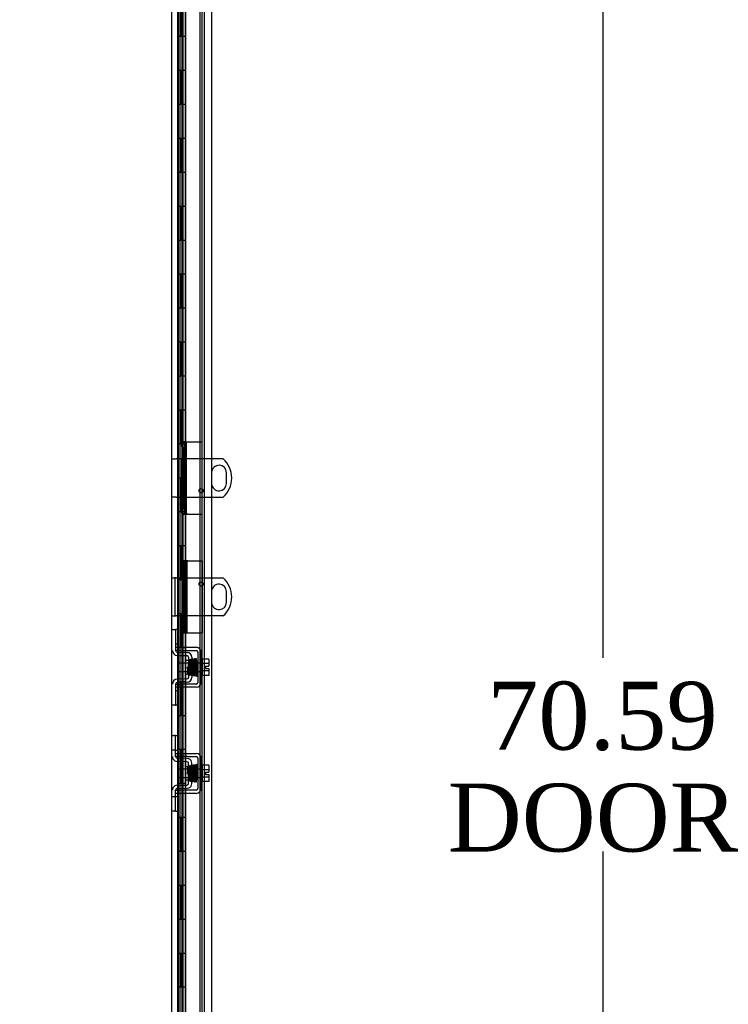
# Model space of a CAD drawing. Header units: inches. Extents: x 2 to 538, y -2 to 358.
# Tile 9 of 43: x 48 to 69, y 178 to 207. Entities that reach past the tile are written whole.
import ezdxf
from ezdxf.enums import TextEntityAlignment as Align
from ezdxf.lldxf.tags import DXFTag

# ---------------------------------------------------------------- set-up
doc = ezdxf.new("R2010")
doc.units = ezdxf.units.IN
doc.header["$MEASUREMENT"] = 0
for name, color, linetype in [('COM40153-2', 7, 'Continuous'), ('COM42667', 7, 'Continuous'), ('COM42780', 7, 'Continuous'), ('COM50780', 7, 'Continuous'), ('COM52167-13', 7, 'Continuous'), ('COM52168-13', 7, 'Continuous'), ('COM54746-68', 7, 'Continuous'), ('COM70220', 7, 'Continuous'), ('COM71189-4', 7, 'Continuous'), ('Default', 7, 'Continuous'), ('SCC19011', 7, 'Continuous'), ('SPR20265', 7, 'Continuous'), ('WAF25035', 7, 'Continuous')]:
    doc.layers.add(name, color=color, linetype=linetype)
doc.styles.add('SEACAD_Times_New_Roman', font='times.ttf')
tags = doc.linetypes.add('HIDDEN2', pattern=[0.1875, 0.125, -0.0625]).pattern_tags.tags
tags[6:7] = [DXFTag(74, 4), DXFTag(75, 0), DXFTag(340, '0'), DXFTag(46, 0.0), DXFTag(50, 0.0), DXFTag(44, 0.0), DXFTag(45, 0.0)]
tags[4:5] = [DXFTag(74, 4), DXFTag(75, 0), DXFTag(340, '0'), DXFTag(46, 0.0), DXFTag(50, 0.0), DXFTag(44, 0.0), DXFTag(45, 0.0)]
doc.dimstyles.new('HAMMOND_(STH_-_540x360)', dxfattribs={"dimtxt": 2, "dimasz": 2.5, "dimexe": 1, "dimexo": 1, "dimgap": 0.5, "dimtad": 0, "dimtih": 1, "dimtoh": 1, "dimzin": 0, "dimdsep": 46, "dimtxsty": 'SEACAD_Times_New_Roman', "dimblk1": '_SE_FILLED', "dimblk2": '_SE_FILLED', "dimsah": 1, "dimcen": 1, "dimadec": 0, "dimazin": 0, "dimtfac": 0.8, "dimtofl": 0, "dimtmove": 0, "dimatfit": 3, "dimfxl": 0, "dimtolj": 1, "dimtzin": 0, "dimarcsym": 0})

# ---------------------------------------------------------------- blocks, each defined once
blk = doc.blocks.new('SE3')
at = {"layer": 'COM40153-2', "color": 7, "linetype": 'HIDDEN2'}
for p, q in [((53.073, 194.648), (53.003, 194.648)), ((53.003, 194.648), (53.003, 194.619)), ((53.003, 194.506), (53.003, 194.619)), ((53.073, 194.619), (53.073, 194.648)), ((53.073, 194.619), (53.073, 194.506)), ((53.16, 194.648), (53.178, 194.648)), ((53.178, 194.648), (53.603, 194.648)), ((53.603, 192.523), (53.603, 194.648)), ((53.003, 194.506), (53.003, 194.171)), ((53.073, 194.171), (53.073, 194.506)), ((53.073, 194.171), (53.003, 194.171)), ((53.003, 193), (53.003, 194.171)), ((53.073, 193), (53.073, 194.171)), ((53.073, 193), (53.003, 193)), ((53.003, 193), (53.003, 192.666)), ((53.073, 192.666), (53.073, 193)), ((53.003, 192.553), (53.003, 192.666)), ((53.073, 192.666), (53.073, 192.553)), ((53.003, 192.553), (53.003, 192.523)), ((53.073, 192.523), (53.003, 192.523)), ((53.073, 192.523), (53.073, 192.553)), ((53.178, 192.523), (53.073, 192.523)), ((53.178, 192.523), (53.603, 192.523)), ((53.178, 191.148), (53.003, 191.148)), ((53.003, 191.148), (53.003, 189.023)), ((53.178, 191.148), (53.603, 191.148)), ((53.603, 191.148), (53.603, 189.023)), ((53.122, 189.023), (53.178, 189.023)), ((53.178, 189.023), (53.603, 189.023))]:
    blk.add_line(p, q, dxfattribs=at)
at = {"layer": 'COM42667', "color": 7, "linetype": 'HIDDEN2'}
for p, q in [((52.816, 188.6), (52.941, 188.6)), ((52.941, 188.505), (52.816, 188.505)), ((52.941, 188.6), (53.424, 188.6)), ((52.941, 188.505), (53.424, 188.505)), ((53.472, 188.457), (53.472, 187.566)), ((53.567, 188.457), (53.567, 187.566)), ((52.816, 187.518), (52.941, 187.518)), ((52.941, 187.423), (52.816, 187.423)), ((53.424, 187.518), (52.941, 187.518)), ((53.424, 187.423), (52.941, 187.423)), ((52.816, 185.476), (52.941, 185.476)), ((52.816, 185.381), (52.816, 185.419)), ((52.941, 185.381), (52.816, 185.381)), ((52.941, 185.476), (53.108, 185.476)), ((53.108, 185.381), (52.941, 185.381)), ((53.108, 185.476), (53.168, 185.476)), ((53.168, 185.381), (53.108, 185.381)), ((53.168, 185.476), (53.424, 185.476)), ((53.168, 185.381), (53.424, 185.381)), ((53.472, 185.333), (53.472, 184.442)), ((53.567, 185.333), (53.567, 184.442)), ((52.816, 184.394), (52.941, 184.394)), ((52.816, 184.356), (52.816, 184.394)), ((52.941, 184.299), (52.816, 184.299)), ((53.108, 184.394), (52.941, 184.394)), ((53.108, 184.299), (52.941, 184.299)), ((53.168, 184.394), (53.108, 184.394)), ((53.168, 184.299), (53.108, 184.299)), ((53.424, 184.394), (53.168, 184.394)), ((53.424, 184.299), (53.168, 184.299))]:
    blk.add_line(p, q, dxfattribs=at)
for centre, radius, start, end in [((53.424, 188.457), 0.143, 0, 90), ((53.424, 188.457), 0.048, 0, 90), ((53.424, 187.566), 0.143, 270, 0), ((53.424, 187.566), 0.048, 270, 0), ((53.424, 185.333), 0.143, 0, 90), ((53.424, 185.333), 0.048, 0, 90), ((53.424, 184.442), 0.143, 270, 0), ((53.424, 184.442), 0.048, 270, 0)]:
    blk.add_arc(centre, radius, start, end, dxfattribs=at)
at = {"layer": 'COM42780', "color": 7, "linetype": 'HIDDEN2'}
for p, q in [((52.721, 189.127), (52.816, 189.127)), ((52.816, 189.127), (52.816, 188.877)), ((52.83, 189.127), (52.816, 189.127)), ((52.881, 189.127), (52.83, 189.127)), ((52.881, 189.127), (52.881, 188.69)), ((52.816, 188.877), (52.816, 188.504)), ((52.816, 188.69), (52.83, 188.69)), ((52.881, 188.69), (52.83, 188.69)), ((52.862, 188.362), (53.151, 188.356)), ((52.863, 188.457), (53.153, 188.451)), ((53.198, 188.308), (53.198, 187.715)), ((53.293, 188.308), (53.293, 187.715)), ((53.103, 187.817), (53.103, 188.207)), ((53.198, 188.207), (53.103, 188.207)), ((53.151, 187.667), (52.862, 187.661)), ((53.103, 187.817), (53.198, 187.817)), ((52.816, 187.519), (52.816, 187.146)), ((53.153, 187.572), (52.863, 187.567)), ((52.83, 187.333), (52.816, 187.333)), ((52.816, 187.146), (52.816, 186.896)), ((52.83, 187.333), (52.881, 187.333)), ((52.881, 187.333), (52.881, 186.896)), ((52.816, 186.896), (52.721, 186.896)), ((52.816, 186.896), (52.83, 186.896)), ((52.881, 186.896), (52.83, 186.896)), ((52.721, 186.003), (52.763, 186.003)), ((52.814, 186.003), (52.763, 186.003)), ((52.814, 186.003), (52.881, 186.003)), ((52.814, 185.566), (52.814, 186.003)), ((52.881, 185.566), (52.881, 186.003)), ((52.763, 185.566), (52.721, 185.566)), ((52.814, 185.566), (52.763, 185.566)), ((52.814, 185.566), (52.881, 185.566)), ((52.816, 185.419), (52.816, 185.566)), ((53.153, 185.327), (52.863, 185.333)), ((53.207, 185.316), (53.153, 185.327)), ((53.151, 185.232), (52.862, 185.238)), ((53.103, 185.083), (53.103, 184.693)), ((53.198, 185.083), (53.103, 185.083)), ((53.198, 184.591), (53.198, 185.184)), ((53.293, 184.591), (53.293, 185.184)), ((52.862, 184.537), (53.151, 184.543)), ((52.863, 184.443), (53.153, 184.448)), ((53.103, 184.693), (53.198, 184.693)), ((53.153, 184.448), (53.207, 184.459)), ((52.721, 184.209), (52.763, 184.209)), ((52.763, 184.209), (52.814, 184.209)), ((52.814, 184.209), (52.881, 184.209)), ((52.814, 183.772), (52.814, 184.209)), ((52.816, 184.209), (52.816, 184.356)), ((52.881, 183.772), (52.881, 184.209)), ((52.763, 183.772), (52.721, 183.772)), ((52.814, 183.772), (52.763, 183.772)), ((52.814, 183.772), (52.881, 183.772))]:
    blk.add_line(p, q, dxfattribs=at)
for centre, radius, start, end in [((52.864, 188.504), 0.143, 180, 269), ((52.864, 188.504), 0.048, 180, 269), ((53.15, 188.308), 0.048, 0, 89), ((53.15, 188.308), 0.143, 0, 89), ((52.864, 187.519), 0.143, 91, 180), ((53.15, 187.715), 0.048, 271, 0), ((53.15, 187.715), 0.143, 271, 0), ((52.864, 187.519), 0.048, 91, 180), ((52.864, 185.38), 0.143, 180, 206.9082), ((52.864, 185.38), 0.143, 206.9082, 269), ((52.864, 185.38), 0.048, 180, 269), ((53.15, 185.184), 0.143, 0, 66.6665), ((53.15, 185.184), 0.048, 0, 89), ((52.864, 184.395), 0.143, 153.0918, 180), ((52.864, 184.395), 0.143, 91, 153.0918), ((52.864, 184.395), 0.048, 91, 180), ((53.15, 184.591), 0.048, 271, 0), ((53.15, 184.591), 0.143, 293.3335, 0)]:
    blk.add_arc(centre, radius, start, end, dxfattribs=at)
at = {"layer": 'COM50780', "color": 7, "linetype": 'HIDDEN2'}
for p, q in [((52.721, 194.148), (52.829, 194.148)), ((53.878, 194.148), (52.829, 194.148)), ((53.878, 193.742), (53.878, 193.429)), ((52.829, 193.023), (52.721, 193.023)), ((52.829, 193.023), (53.878, 193.023)), ((52.721, 190.648), (52.793, 190.648)), ((52.793, 190.648), (52.793, 189.523)), ((52.829, 190.648), (52.793, 190.648)), ((52.829, 190.648), (53.878, 190.648)), ((53.878, 190.242), (53.878, 189.929)), ((52.721, 189.523), (52.793, 189.523)), ((52.793, 189.523), (52.829, 189.523)), ((53.878, 189.523), (52.829, 189.523))]:
    blk.add_line(p, q, dxfattribs=at)
at = {"layer": 'COM50780', "color": 7, "linetype": 'Continuous'}
for p, q in [((54.217, 194.148), (53.878, 194.148)), ((54.315, 193.429), (54.315, 193.742)), ((53.878, 193.023), (54.217, 193.023)), ((53.878, 190.648), (54.217, 190.648)), ((54.315, 189.929), (54.315, 190.242)), ((54.217, 189.523), (53.878, 189.523))]:
    blk.add_line(p, q, dxfattribs=at)
at = {"layer": 'COM50780', "color": 7, "linetype": 'HIDDEN2'}
for centre in [(53.568, 193.211), (53.568, 190.461)]:
    blk.add_circle(centre, 0.0625, dxfattribs=at)
at = {"layer": 'COM50780', "color": 7, "linetype": 'Continuous'}
for centre, radius, start, end in [((53.721, 193.586), 0.75, 311.4096, 48.5904), ((54.096, 193.742), 0.219, 0, 175.2541), ((54.096, 193.429), 0.219, 184.7459, 0), ((53.721, 190.086), 0.75, 311.4096, 48.5904), ((54.096, 190.242), 0.219, 0, 175.2541), ((54.096, 189.929), 0.219, 184.7459, 0)]:
    blk.add_arc(centre, radius, start, end, dxfattribs=at)
at = {"layer": 'COM50780', "color": 7, "linetype": 'HIDDEN2'}
for centre, start, end in [((54.096, 193.742), 175.2541, 180), ((54.096, 193.429), 180, 184.7459), ((54.096, 190.242), 175.2541, 180), ((54.096, 189.929), 180, 184.7459)]:
    blk.add_arc(centre, 0.219, start, end, dxfattribs=at)
at = {"layer": 'COM52167-13', "color": 7, "linetype": 'HIDDEN2'}
for p, q in [((53.003, 194.648), (53.003, 194.648)), ((53.073, 194.648), (53.16, 194.648)), ((53.073, 194.648), (53.073, 192.522)), ((53.122, 194.648), (53.122, 192.522)), ((53.008, 192.522), (53.003, 192.522)), ((53.008, 192.522), (53.068, 192.522)), ((53.068, 192.522), (53.16, 192.522)), ((53.003, 191.149), (53.003, 189.023)), ((53.068, 189.023), (53.068, 191.149)), ((53.16, 189.023), (53.16, 191.149))]:
    blk.add_line(p, q, dxfattribs=at)
at = {"layer": 'COM52168-13', "color": 7, "linetype": 'Continuous'}
for p, q in [((53.108, 221.784), (53.108, 151.387)), ((53.878, 221.736), (53.878, 151.435))]:
    blk.add_line(p, q, dxfattribs=at)
at = {"layer": 'COM52168-13', "color": 7, "linetype": 'HIDDEN2'}
for p, q in [((53.003, 220.811), (53.003, 191.149)), ((53.073, 191.149), (53.003, 191.149)), ((53.073, 189.023), (53.073, 191.149)), ((53.003, 189.023), (53.073, 189.023)), ((53.003, 189.023), (53.003, 152.36))]:
    blk.add_line(p, q, dxfattribs=at)
at = {"layer": 'COM54746-68', "color": 7, "linetype": 'HIDDEN2'}
for p, q in [((52.939, 220.586), (52.939, 152.586)), ((53.039, 152.586), (53.039, 220.586)), ((53.594, 152.586), (53.594, 220.586)), ((52.872, 207.586), (52.872, 206.586)), ((52.948, 207.586), (52.948, 206.586)), ((52.989, 207.586), (52.989, 206.586)), ((52.903, 206.586), (52.872, 206.586)), ((52.872, 206.586), (52.872, 205.586)), ((52.877, 205.586), (52.877, 206.586)), ((53, 206.586), (53, 205.586)), ((52.903, 205.586), (52.872, 205.586)), ((52.872, 205.586), (52.872, 204.586)), ((52.948, 205.586), (52.948, 204.586)), ((52.989, 205.586), (52.989, 204.586)), ((52.903, 204.586), (52.872, 204.586)), ((52.872, 204.586), (52.872, 203.586)), ((52.877, 203.586), (52.877, 204.586)), ((53, 204.586), (53, 203.586)), ((52.903, 203.586), (52.872, 203.586)), ((52.872, 203.586), (52.872, 202.586)), ((52.948, 203.586), (52.948, 202.586)), ((52.989, 203.586), (52.989, 202.586)), ((52.903, 202.586), (52.872, 202.586)), ((52.872, 202.586), (52.872, 201.586)), ((52.877, 201.586), (52.877, 202.586)), ((53, 202.586), (53, 201.586)), ((52.903, 201.586), (52.872, 201.586)), ((52.872, 201.586), (52.872, 200.586)), ((52.948, 201.586), (52.948, 200.586)), ((52.989, 201.586), (52.989, 200.586)), ((52.903, 200.586), (52.872, 200.586)), ((52.872, 200.586), (52.872, 199.586)), ((52.877, 199.586), (52.877, 200.586)), ((53, 200.586), (53, 199.586)), ((52.903, 199.586), (52.872, 199.586)), ((52.872, 199.586), (52.872, 198.586)), ((52.948, 199.586), (52.948, 198.586)), ((52.989, 199.586), (52.989, 198.586)), ((52.903, 198.586), (52.872, 198.586)), ((52.872, 198.586), (52.872, 197.586)), ((52.877, 197.586), (52.877, 198.586)), ((53, 198.586), (53, 197.586)), ((52.903, 197.586), (52.872, 197.586)), ((52.872, 197.586), (52.872, 196.586)), ((52.948, 197.586), (52.948, 196.586)), ((52.989, 197.586), (52.989, 196.586)), ((52.903, 196.586), (52.872, 196.586)), ((52.872, 196.586), (52.872, 195.586)), ((52.877, 195.586), (52.877, 196.586)), ((53, 196.586), (53, 195.586)), ((52.903, 195.586), (52.872, 195.586)), ((52.872, 195.586), (52.872, 194.586)), ((52.948, 195.586), (52.948, 194.586)), ((52.989, 195.586), (52.989, 194.586)), ((52.903, 194.586), (52.872, 194.586)), ((52.872, 194.586), (52.872, 193.586)), ((52.877, 193.586), (52.877, 194.586)), ((53, 194.586), (53, 193.586)), ((52.903, 193.586), (52.872, 193.586)), ((52.872, 193.586), (52.872, 192.586)), ((52.948, 193.586), (52.948, 192.586)), ((52.989, 193.586), (52.989, 192.586)), ((52.903, 192.586), (52.872, 192.586)), ((52.872, 192.586), (52.872, 191.586)), ((52.877, 191.586), (52.877, 192.586)), ((53, 192.586), (53, 191.586)), ((52.903, 191.586), (52.872, 191.586)), ((52.872, 191.586), (52.872, 190.586)), ((52.948, 191.586), (52.948, 190.586)), ((52.989, 191.586), (52.989, 190.586)), ((52.903, 190.586), (52.872, 190.586)), ((52.872, 190.586), (52.872, 189.586)), ((52.877, 189.586), (52.877, 190.586)), ((53, 190.586), (53, 189.586)), ((52.903, 189.586), (52.872, 189.586)), ((52.872, 189.586), (52.872, 188.586)), ((52.948, 189.586), (52.948, 188.586)), ((52.989, 189.586), (52.989, 188.586)), ((52.903, 188.586), (52.872, 188.586)), ((52.872, 188.586), (52.872, 187.586)), ((52.877, 187.586), (52.877, 188.586)), ((53, 188.586), (53, 187.586)), ((52.903, 187.586), (52.872, 187.586)), ((52.872, 187.586), (52.872, 186.586)), ((52.948, 187.586), (52.948, 186.586)), ((52.989, 187.586), (52.989, 186.586)), ((52.903, 186.586), (52.872, 186.586)), ((52.872, 186.586), (52.872, 185.586)), ((52.877, 185.586), (52.877, 186.586)), ((53, 186.586), (53, 185.586)), ((52.903, 185.586), (52.872, 185.586)), ((52.872, 185.586), (52.872, 184.586)), ((52.948, 185.586), (52.948, 184.586)), ((52.989, 185.586), (52.989, 184.586)), ((52.903, 184.586), (52.872, 184.586)), ((52.872, 184.586), (52.872, 183.586)), ((52.877, 183.586), (52.877, 184.586)), ((53, 184.586), (53, 183.586)), ((52.903, 183.586), (52.872, 183.586)), ((52.872, 183.586), (52.872, 182.586)), ((52.948, 183.586), (52.948, 182.586)), ((52.989, 183.586), (52.989, 182.586)), ((52.903, 182.586), (52.872, 182.586)), ((52.872, 182.586), (52.872, 181.586)), ((52.877, 181.586), (52.877, 182.586)), ((53, 182.586), (53, 181.586)), ((52.903, 181.586), (52.872, 181.586)), ((52.872, 181.586), (52.872, 180.586)), ((52.948, 181.586), (52.948, 180.586)), ((52.989, 181.586), (52.989, 180.586)), ((52.903, 180.586), (52.872, 180.586)), ((52.872, 180.586), (52.872, 179.586)), ((52.877, 179.586), (52.877, 180.586)), ((53, 180.586), (53, 179.586)), ((52.903, 179.586), (52.872, 179.586)), ((52.872, 179.586), (52.872, 178.586)), ((52.948, 179.586), (52.948, 178.586)), ((52.989, 179.586), (52.989, 178.586)), ((52.903, 178.586), (52.872, 178.586)), ((52.872, 178.586), (52.872, 177.586)), ((52.877, 177.586), (52.877, 178.586)), ((53, 178.586), (53, 177.586))]:
    blk.add_line(p, q, dxfattribs=at)
at = {"layer": 'COM54746-68', "color": 7, "linetype": 'Continuous'}
for p, q in [((52.903, 206.586), (52.903, 207.586)), ((53.106, 206.586), (53.106, 207.586)), ((53.106, 206.586), (52.903, 206.586)), ((53.106, 206.586), (52.903, 206.586)), ((52.903, 205.586), (52.903, 206.586)), ((53.106, 205.586), (53.106, 206.586)), ((53.106, 205.586), (52.903, 205.586)), ((53.106, 205.586), (52.903, 205.586)), ((52.903, 204.586), (52.903, 205.586)), ((53.106, 204.586), (53.106, 205.586)), ((53.106, 204.586), (52.903, 204.586)), ((53.106, 204.586), (52.903, 204.586)), ((52.903, 203.586), (52.903, 204.586)), ((53.106, 203.586), (53.106, 204.586)), ((53.106, 203.586), (52.903, 203.586)), ((53.106, 203.586), (52.903, 203.586)), ((52.903, 202.586), (52.903, 203.586)), ((53.106, 202.586), (53.106, 203.586)), ((53.106, 202.586), (52.903, 202.586)), ((53.106, 202.586), (52.903, 202.586)), ((52.903, 201.586), (52.903, 202.586)), ((53.106, 201.586), (53.106, 202.586)), ((53.106, 201.586), (52.903, 201.586)), ((53.106, 201.586), (52.903, 201.586)), ((52.903, 200.586), (52.903, 201.586)), ((53.106, 200.586), (53.106, 201.586)), ((53.106, 200.586), (52.903, 200.586)), ((53.106, 200.586), (52.903, 200.586)), ((52.903, 199.586), (52.903, 200.586)), ((53.106, 199.586), (53.106, 200.586)), ((53.106, 199.586), (52.903, 199.586)), ((53.106, 199.586), (52.903, 199.586)), ((52.903, 198.586), (52.903, 199.586)), ((53.106, 198.586), (53.106, 199.586)), ((53.106, 198.586), (52.903, 198.586)), ((53.106, 198.586), (52.903, 198.586)), ((52.903, 197.586), (52.903, 198.586)), ((53.106, 197.586), (53.106, 198.586)), ((53.106, 197.586), (52.903, 197.586)), ((53.106, 197.586), (52.903, 197.586)), ((52.903, 196.586), (52.903, 197.586)), ((53.106, 196.586), (53.106, 197.586)), ((53.106, 196.586), (52.903, 196.586)), ((53.106, 196.586), (52.903, 196.586)), ((52.903, 195.586), (52.903, 196.586)), ((53.106, 195.586), (53.106, 196.586)), ((53.106, 195.586), (52.903, 195.586)), ((53.106, 195.586), (52.903, 195.586)), ((52.903, 194.586), (52.903, 195.586)), ((53.106, 194.586), (53.106, 195.586)), ((53.106, 194.586), (52.903, 194.586)), ((53.106, 194.586), (52.903, 194.586)), ((52.903, 193.586), (52.903, 194.586)), ((53.106, 193.586), (53.106, 194.586)), ((53.106, 193.586), (52.903, 193.586)), ((53.106, 193.586), (52.903, 193.586)), ((52.903, 192.586), (52.903, 193.586)), ((53.106, 192.586), (53.106, 193.586)), ((53.106, 192.586), (52.903, 192.586)), ((53.106, 192.586), (52.903, 192.586)), ((52.903, 191.586), (52.903, 192.586)), ((53.106, 191.586), (53.106, 192.586)), ((53.106, 191.586), (52.903, 191.586)), ((53.106, 191.586), (52.903, 191.586)), ((52.903, 190.586), (52.903, 191.586)), ((53.106, 190.586), (53.106, 191.586)), ((53.106, 190.586), (52.903, 190.586)), ((53.106, 190.586), (52.903, 190.586)), ((52.903, 189.586), (52.903, 190.586)), ((53.106, 189.586), (53.106, 190.586)), ((53.106, 189.586), (52.903, 189.586)), ((53.106, 189.586), (52.903, 189.586)), ((52.903, 188.586), (52.903, 189.586)), ((53.106, 188.586), (53.106, 189.586)), ((53.106, 188.586), (52.903, 188.586)), ((53.106, 188.586), (52.903, 188.586)), ((52.903, 187.586), (52.903, 188.586)), ((53.106, 187.586), (53.106, 188.586)), ((53.106, 187.586), (52.903, 187.586)), ((53.106, 187.586), (52.903, 187.586)), ((52.903, 186.586), (52.903, 187.586)), ((53.106, 186.586), (53.106, 187.586)), ((53.106, 186.586), (52.903, 186.586)), ((53.106, 186.586), (52.903, 186.586)), ((52.903, 185.586), (52.903, 186.586)), ((53.106, 185.586), (53.106, 186.586)), ((53.106, 185.586), (52.903, 185.586)), ((53.106, 185.586), (52.903, 185.586)), ((52.903, 184.586), (52.903, 185.586)), ((53.106, 184.586), (53.106, 185.586)), ((53.106, 184.586), (52.903, 184.586)), ((53.106, 184.586), (52.903, 184.586)), ((52.903, 183.586), (52.903, 184.586)), ((53.106, 183.586), (53.106, 184.586)), ((53.106, 183.586), (52.903, 183.586)), ((53.106, 183.586), (52.903, 183.586)), ((52.903, 182.586), (52.903, 183.586)), ((53.106, 182.586), (53.106, 183.586)), ((53.106, 182.586), (52.903, 182.586)), ((53.106, 182.586), (52.903, 182.586)), ((52.903, 181.586), (52.903, 182.586)), ((53.106, 181.586), (53.106, 182.586)), ((53.106, 181.586), (52.903, 181.586)), ((53.106, 181.586), (52.903, 181.586)), ((52.903, 180.586), (52.903, 181.586)), ((53.106, 180.586), (53.106, 181.586)), ((53.106, 180.586), (52.903, 180.586)), ((53.106, 180.586), (52.903, 180.586)), ((52.903, 179.586), (52.903, 180.586)), ((53.106, 179.586), (53.106, 180.586)), ((53.106, 179.586), (52.903, 179.586)), ((53.106, 179.586), (52.903, 179.586)), ((52.903, 178.586), (52.903, 179.586)), ((53.106, 178.586), (53.106, 179.586)), ((53.106, 178.586), (52.903, 178.586)), ((53.106, 178.586), (52.903, 178.586)), ((52.903, 177.586), (52.903, 178.586)), ((53.106, 177.586), (53.106, 178.586))]:
    blk.add_line(p, q, dxfattribs=at)
at = {"layer": 'COM70220', "color": 7, "linetype": 'HIDDEN2'}
blk.add_line((53.533, 221.053), (53.533, 151.906), dxfattribs=at)
at = {"layer": 'COM71189-4', "color": 7, "linetype": 'Continuous'}
blk.add_line((52.691, 221.167), (52.691, 151.792), dxfattribs=at)
at = {"layer": 'COM71189-4', "color": 7, "linetype": 'HIDDEN2'}
blk.add_line((53.658, 221.167), (53.658, 151.792), dxfattribs=at)
at = {"layer": 'SCC19011', "color": 7, "linetype": 'HIDDEN2'}
for p, q in [((53.793, 188.253), (53.612, 188.253)), ((53.793, 188.253), (53.793, 188.12)), ((52.88, 187.89), (52.88, 188.134)), ((53.612, 188.134), (52.88, 188.134)), ((53.793, 188.12), (53.612, 188.12)), ((53.698, 188.046), (53.793, 188.046)), ((53.698, 188.046), (53.698, 187.978)), ((53.698, 187.978), (53.793, 187.978)), ((53.793, 188.12), (53.793, 188.046)), ((53.793, 187.978), (53.793, 187.903)), ((52.88, 187.89), (53.612, 187.89)), ((53.793, 187.903), (53.612, 187.903)), ((53.793, 187.771), (53.612, 187.771)), ((53.793, 187.903), (53.793, 187.771)), ((53.793, 185.129), (53.612, 185.129)), ((53.793, 185.129), (53.793, 184.996)), ((52.88, 185.01), (52.88, 184.766)), ((53.612, 185.01), (52.88, 185.01)), ((52.88, 184.766), (53.612, 184.766)), ((53.793, 184.996), (53.612, 184.996)), ((53.793, 184.779), (53.612, 184.779)), ((53.698, 184.922), (53.698, 184.854)), ((53.698, 184.922), (53.793, 184.922)), ((53.698, 184.854), (53.793, 184.854)), ((53.793, 184.996), (53.793, 184.922)), ((53.793, 184.854), (53.793, 184.779)), ((53.793, 184.779), (53.793, 184.647)), ((53.793, 184.647), (53.612, 184.647))]:
    blk.add_line(p, q, dxfattribs=at)
at = {"layer": 'SPR20265', "color": 7, "linetype": 'HIDDEN2'}
for p, q in [((53.159, 188.012), (53.194, 188.012)), ((53.159, 184.888), (53.194, 184.888))]:
    blk.add_line(p, q, dxfattribs=at)
for centre, radius, start, end in [((48.549, 188.188), 4.891, 359.5941, 359.9583), ((48.522, 188.189), 4.954, 355.1676, 359.9373), ((53.339, 187.787), 0.0181, 180.2962, 0.6354), ((48.549, 184.711), 4.891, 0.0417, 4.8553), ((48.522, 184.71), 4.954, 0.0627, 4.8324)]:
    blk.add_arc(centre, radius, start, end, dxfattribs=at)
blk.add_ellipse((53.458, 188.184), major_axis=(-0.0175, 0), ratio=0.707107, dxfattribs=at)
blk.add_ellipse((53.458, 184.715), major_axis=(-0.0175, 0), ratio=0.707107, start_param=0.007092, end_param=3.171396, dxfattribs=at)
for points, knots in [([(53.256, 187.805), (53.255, 187.809), (53.253, 187.818), (53.251, 187.851), (53.249, 187.894), (53.247, 187.94), (53.245, 187.988), (53.243, 188.045), (53.241, 188.105), (53.238, 188.158), (53.236, 188.194), (53.233, 188.215), (53.231, 188.227), (53.221, 188.234), (53.214, 188.235), (53.207, 188.234), (53.201, 188.229), (53.194, 188.217), (53.193, 188.197), (53.19, 188.151), (53.188, 188.111), (53.186, 188.061), (53.185, 188.023), (53.184, 188.004)], [0, 0, 0, 0, 0.0498633, 0.0967385, 0.1406512, 0.1816033, 0.2195732, 0.2545774, 0.3154247, 0.3656068, 0.4098144, 0.4487671, 0.4816097, 0.4890997, 0.4961127, 0.5067247, 0.5137429, 0.5238234, 0.6105101, 0.6438897, 0.68173, 0.7239908, 0.7702749, 0.7702749, 0.7702749, 0.7702749]), ([(53.247, 188.227), (53.246, 188.225), (53.244, 188.221), (53.242, 188.185), (53.24, 188.151), (53.239, 188.135)], [0.0098951, 0.0098951, 0.0098951, 0.0098951, 0.1087958, 0.2223565, 0.3065223, 0.3065223, 0.3065223, 0.3065223]), ([(53.283, 188.223), (53.282, 188.227), (53.282, 188.232), (53.276, 188.239), (53.268, 188.243), (53.261, 188.243), (53.255, 188.24), (53.25, 188.236), (53.247, 188.23), (53.247, 188.227), (53.247, 188.225)], [0, 0, 0, 0, 0.160978, 0.319941, 0.465269, 0.591846, 0.711965, 0.822973, 0.919786, 1, 1, 1, 1]), ([(53.247, 188.223), (53.248, 188.22), (53.25, 188.215), (53.252, 188.184), (53.254, 188.143), (53.256, 188.096), (53.258, 188.048), (53.26, 187.989), (53.263, 187.924), (53.265, 187.866), (53.267, 187.826), (53.269, 187.802), (53.273, 187.783), (53.288, 187.775), (53.3, 187.779), (53.313, 187.797), (53.31, 187.815), (53.313, 187.857), (53.314, 187.875), (53.314, 187.882)], [0, 0, 0, 0, 0.0490853, 0.0953348, 0.138754, 0.179289, 0.2169083, 0.2516014, 0.3118083, 0.3615871, 0.4054901, 0.4439435, 0.4809307, 0.5004287, 0.5128196, 0.5303259, 0.613166, 0.6452574, 0.6654469, 0.6654469, 0.6654469, 0.6654469]), ([(53.304, 187.805), (53.304, 187.805), (53.303, 187.811), (53.302, 187.835), (53.3, 187.874), (53.298, 187.916), (53.296, 187.97), (53.294, 188.033), (53.291, 188.101), (53.288, 188.163), (53.285, 188.213), (53.283, 188.222), (53.282, 188.227)], [0.5252176, 0.5252176, 0.5252176, 0.5252176, 0.5500519, 0.604828, 0.6390024, 0.6775462, 0.720453, 0.7677407, 0.8193455, 0.8752892, 0.9355028, 1, 1, 1, 1]), ([(53.296, 188.231), (53.295, 188.225), (53.293, 188.215), (53.291, 188.18), (53.29, 188.152), (53.289, 188.139)], [0, 0, 0, 0, 0.0497131, 0.0964498, 0.1332447, 0.1332447, 0.1332447, 0.1332447]), ([(53.331, 188.235), (53.331, 188.236), (53.331, 188.238), (53.33, 188.241), (53.328, 188.243), (53.326, 188.246), (53.323, 188.248), (53.32, 188.249), (53.316, 188.25), (53.309, 188.249), (53.302, 188.245), (53.296, 188.237), (53.295, 188.231), (53.295, 188.227)], [0.0423433, 0.0423433, 0.0423433, 0.0423433, 0.0780693, 0.1166064, 0.1566075, 0.1991192, 0.2448555, 0.2942488, 0.3475582, 0.468612, 0.6213089, 0.801496, 1, 1, 1, 1]), ([(53.297, 188.228), (53.298, 188.228), (53.299, 188.227), (53.302, 188.201), (53.304, 188.152), (53.306, 188.102), (53.308, 188.058), (53.309, 188.012), (53.311, 187.964), (53.313, 187.917), (53.315, 187.874), (53.316, 187.836), (53.318, 187.807), (53.32, 187.788), (53.321, 187.785), (53.322, 187.784)], [0.0493682, 0.0493682, 0.0493682, 0.0493682, 0.1041505, 0.2141198, 0.3297994, 0.3901531, 0.4519694, 0.5152557, 0.5800319, 0.6463064, 0.7140466, 0.7832821, 0.8540388, 0.9262663, 0.9997798, 0.9997798, 0.9997798, 0.9997798]), ([(53.357, 187.788), (53.356, 187.79), (53.354, 187.796), (53.351, 187.839), (53.348, 187.908), (53.345, 187.982), (53.343, 188.044), (53.341, 188.091), (53.34, 188.135), (53.338, 188.174), (53.336, 188.205), (53.334, 188.227), (53.332, 188.236), (53.332, 188.237), (53.331, 188.237)], [0.0031575, 0.0031575, 0.0031575, 0.0031575, 0.106276, 0.2177664, 0.3343795, 0.4562757, 0.5195077, 0.5840716, 0.6500082, 0.7172741, 0.7858907, 0.8559002, 0.9272657, 0.9562295, 0.9562295, 0.9562295, 0.9562295]), ([(53.346, 188.241), (53.345, 188.236), (53.343, 188.214), (53.34, 188.169), (53.339, 188.139), (53.339, 188.134)], [0.1089671, 0.1089671, 0.1089671, 0.1089671, 0.2224256, 0.3403895, 0.3641307, 0.3641307, 0.3641307, 0.3641307]), ([(53.384, 188.234), (53.383, 188.239), (53.382, 188.246), (53.375, 188.254), (53.37, 188.257), (53.365, 188.258), (53.362, 188.257), (53.358, 188.256), (53.354, 188.254), (53.351, 188.252), (53.349, 188.248), (53.348, 188.244), (53.348, 188.242), (53.347, 188.24)], [0, 0, 0, 0, 0.324319, 0.462115, 0.581304, 0.633213, 0.682431, 0.732423, 0.783847, 0.836789, 0.89085, 0.94542, 1, 1, 1, 1]), ([(53.348, 188.236), (53.349, 188.229), (53.351, 188.214), (53.354, 188.162), (53.357, 188.092), (53.359, 188.013), (53.362, 187.933), (53.365, 187.862), (53.368, 187.806), (53.369, 187.791), (53.37, 187.782)], [0, 0, 0, 0, 0.123677, 0.247763, 0.372182, 0.497025, 0.622181, 0.747773, 0.873664, 1, 1, 1, 1]), ([(53.405, 187.784), (53.404, 187.792), (53.403, 187.808), (53.4, 187.863), (53.397, 187.933), (53.394, 188.013), (53.392, 188.093), (53.389, 188.162), (53.386, 188.216), (53.384, 188.23), (53.383, 188.238)], [0, 0, 0, 0, 0.125356, 0.250547, 0.375714, 0.500726, 0.625702, 0.75054, 0.875328, 1, 1, 1, 1]), ([(53.397, 188.25), (53.396, 188.246), (53.394, 188.238), (53.391, 188.196), (53.39, 188.162), (53.389, 188.149)], [0, 0, 0, 0, 0.1087369, 0.2223139, 0.2823724, 0.2823724, 0.2823724, 0.2823724]), ([(53.432, 188.248), (53.432, 188.25), (53.432, 188.252), (53.43, 188.256), (53.428, 188.26), (53.424, 188.264), (53.418, 188.266), (53.411, 188.266), (53.404, 188.263), (53.399, 188.259), (53.397, 188.253), (53.396, 188.249), (53.396, 188.247)], [0, 0, 0, 0, 0.065589, 0.134096, 0.204, 0.273642, 0.405923, 0.527776, 0.652215, 0.775569, 0.89228, 1, 1, 1, 1]), ([(53.397, 188.246), (53.398, 188.245), (53.4, 188.24), (53.402, 188.196), (53.405, 188.136), (53.407, 188.078), (53.409, 188.03), (53.41, 187.979), (53.412, 187.929), (53.414, 187.881), (53.416, 187.839), (53.418, 187.804), (53.419, 187.779), (53.421, 187.768), (53.422, 187.768), (53.422, 187.768)], [0.0084013, 0.0084013, 0.0084013, 0.0084013, 0.1047673, 0.2149815, 0.3308118, 0.3911182, 0.4528716, 0.5160814, 0.5807303, 0.6468516, 0.7144807, 0.783578, 0.8541849, 0.926338, 0.9626406, 0.9626406, 0.9626406, 0.9626406]), ([(53.457, 187.775), (53.456, 187.775), (53.455, 187.777), (53.452, 187.808), (53.45, 187.862), (53.448, 187.917), (53.446, 187.964), (53.444, 188.014), (53.443, 188.065), (53.441, 188.115), (53.439, 188.16), (53.437, 188.199), (53.435, 188.229), (53.433, 188.247), (53.432, 188.249), (53.432, 188.25)], [0.041658, 0.041658, 0.041658, 0.041658, 0.1062331, 0.2177365, 0.3345116, 0.3951575, 0.4571173, 0.5204025, 0.5850154, 0.650919, 0.7181243, 0.7866617, 0.856475, 0.927577, 0.9945625, 0.9945625, 0.9945625, 0.9945625]), ([(53.159, 188.012), (53.16, 187.996), (53.161, 187.971), (53.163, 187.93), (53.164, 187.893), (53.166, 187.861), (53.168, 187.836), (53.169, 187.818), (53.171, 187.808), (53.172, 187.807), (53.172, 187.807)], [0, 0, 0, 0, 0.1236932, 0.2477957, 0.3722334, 0.4970307, 0.6222178, 0.7477992, 0.8737106, 0.9604174, 0.9604174, 0.9604174, 0.9604174]), ([(53.207, 187.813), (53.206, 187.812), (53.205, 187.813), (53.204, 187.822), (53.202, 187.839), (53.201, 187.863), (53.199, 187.894), (53.198, 187.93), (53.196, 187.971), (53.195, 187.996), (53.194, 188.012)], [0.0491745, 0.0491745, 0.0491745, 0.0491745, 0.1247815, 0.2496118, 0.3745487, 0.4995316, 0.6245497, 0.7496304, 0.874808, 1, 1, 1, 1]), ([(53.2, 188.206), (53.2, 188.206), (53.2, 188.2), (53.202, 188.177), (53.204, 188.143), (53.206, 188.105), (53.208, 188.056), (53.21, 187.998), (53.212, 187.934), (53.215, 187.873), (53.218, 187.822), (53.22, 187.809), (53.221, 187.802)], [0.5312571, 0.5312571, 0.5312571, 0.5312571, 0.5585929, 0.6096433, 0.6421085, 0.6791741, 0.7208841, 0.7672768, 0.8183419, 0.8741554, 0.9346781, 1, 1, 1, 1]), ([(53.172, 187.81), (53.172, 187.808), (53.172, 187.806), (53.174, 187.802), (53.176, 187.798), (53.179, 187.795), (53.182, 187.793), (53.187, 187.792), (53.193, 187.792), (53.2, 187.795), (53.205, 187.8), (53.207, 187.806), (53.208, 187.81), (53.208, 187.812)], [0, 0, 0, 0, 0.058977, 0.121112, 0.184968, 0.249019, 0.31194, 0.372841, 0.48981, 0.614536, 0.743768, 0.872723, 1, 1, 1, 1]), ([(53.207, 187.809), (53.208, 187.812), (53.21, 187.819), (53.212, 187.849), (53.214, 187.877), (53.214, 187.891)], [0, 0, 0, 0, 0.0491727, 0.0954645, 0.1386905, 0.1386905, 0.1386905, 0.1386905]), ([(53.22, 187.806), (53.221, 187.803), (53.221, 187.797), (53.227, 187.789), (53.234, 187.785), (53.241, 187.784), (53.246, 187.786), (53.25, 187.788), (53.253, 187.791), (53.255, 187.793), (53.256, 187.796), (53.257, 187.799), (53.257, 187.801), (53.257, 187.802)], [0, 0, 0, 0, 0.180774, 0.350248, 0.499828, 0.623642, 0.733222, 0.784403, 0.832779, 0.878274, 0.921007, 0.961361, 1, 1, 1, 1]), ([(53.258, 187.805), (53.259, 187.81), (53.261, 187.832), (53.263, 187.867), (53.264, 187.886)], [0.1070599, 0.1070599, 0.1070599, 0.1070599, 0.2191639, 0.3205784, 0.3205784, 0.3205784, 0.3205784]), ([(53.357, 187.784), (53.358, 187.787), (53.36, 187.794), (53.362, 187.832), (53.364, 187.864), (53.364, 187.876)], [0, 0, 0, 0, 0.1069729, 0.2190176, 0.2772299, 0.2772299, 0.2772299, 0.2772299]), ([(53.37, 187.787), (53.37, 187.781), (53.371, 187.774), (53.378, 187.765), (53.384, 187.762), (53.389, 187.762), (53.392, 187.762), (53.396, 187.763), (53.399, 187.765), (53.402, 187.768), (53.405, 187.771), (53.406, 187.775), (53.406, 187.778), (53.406, 187.779)], [0, 0, 0, 0, 0.337377, 0.476585, 0.593946, 0.643993, 0.690857, 0.738213, 0.787078, 0.837877, 0.890521, 0.944659, 1, 1, 1, 1]), ([(53.408, 187.777), (53.409, 187.781), (53.411, 187.803), (53.413, 187.845), (53.414, 187.871), (53.414, 187.873)], [0.1075026, 0.1075026, 0.1075026, 0.1075026, 0.219859, 0.336958, 0.3455788, 0.3455788, 0.3455788, 0.3455788]), ([(53.422, 187.769), (53.422, 187.769), (53.422, 187.768), (53.423, 187.766), (53.424, 187.763), (53.425, 187.76), (53.428, 187.758), (53.43, 187.756), (53.433, 187.754), (53.438, 187.753), (53.444, 187.754), (53.451, 187.758), (53.457, 187.766), (53.458, 187.772), (53.459, 187.776)], [0.0247586, 0.0247586, 0.0247586, 0.0247586, 0.0394799, 0.0780267, 0.1170502, 0.1577954, 0.2011902, 0.2478129, 0.2979655, 0.3517973, 0.4729948, 0.6248981, 0.8034762, 1, 1, 1, 1]), ([(53.171, 185.09), (53.17, 185.088), (53.169, 185.081), (53.168, 185.063), (53.166, 185.038), (53.164, 185.006), (53.163, 184.969), (53.161, 184.928), (53.16, 184.903), (53.159, 184.888)], [0.1262894, 0.1262894, 0.1262894, 0.1262894, 0.2522008, 0.3777822, 0.5029693, 0.6277666, 0.7522043, 0.8763068, 1, 1, 1, 1]), ([(53.208, 185.087), (53.208, 185.09), (53.207, 185.096), (53.201, 185.103), (53.194, 185.107), (53.187, 185.107), (53.18, 185.105), (53.175, 185.1), (53.172, 185.095), (53.172, 185.091), (53.172, 185.089)], [0, 0, 0, 0, 0.171749, 0.337669, 0.486578, 0.613302, 0.730062, 0.835396, 0.925606, 1, 1, 1, 1]), ([(53.173, 185.087), (53.173, 185.084), (53.175, 185.077), (53.177, 185.046), (53.179, 185.006), (53.181, 184.96), (53.183, 184.914), (53.185, 184.858), (53.188, 184.797), (53.19, 184.744), (53.193, 184.707), (53.195, 184.687), (53.199, 184.669), (53.214, 184.663), (53.223, 184.666), (53.228, 184.671), (53.235, 184.683), (53.236, 184.703), (53.238, 184.743), (53.239, 184.759), (53.239, 184.765)], [0, 0, 0, 0, 0.0490707, 0.0953048, 0.1387054, 0.1792209, 0.2168158, 0.2514794, 0.3116129, 0.3613366, 0.4052099, 0.4436728, 0.4786903, 0.4958188, 0.5072076, 0.5145844, 0.52541, 0.6107603, 0.6434618, 0.6599898, 0.6599898, 0.6599898, 0.6599898]), ([(53.229, 184.693), (53.229, 184.693), (53.228, 184.699), (53.227, 184.72), (53.225, 184.755), (53.223, 184.793), (53.221, 184.843), (53.219, 184.902), (53.216, 184.965), (53.214, 185.025), (53.211, 185.075), (53.209, 185.085), (53.207, 185.09)], [0.5328988, 0.5328988, 0.5328988, 0.5328988, 0.5569074, 0.6092128, 0.6423045, 0.6799166, 0.7220481, 0.7687139, 0.8198491, 0.8754774, 0.935522, 1, 1, 1, 1]), ([(53.221, 185.097), (53.22, 185.092), (53.219, 185.083), (53.216, 185.051), (53.215, 185.023), (53.214, 185.008)], [0, 0, 0, 0, 0.0498287, 0.096661, 0.1398853, 0.1398853, 0.1398853, 0.1398853]), ([(53.257, 185.097), (53.257, 185.098), (53.257, 185.1), (53.256, 185.102), (53.255, 185.105), (53.253, 185.108), (53.251, 185.11), (53.247, 185.113), (53.242, 185.115), (53.235, 185.114), (53.227, 185.11), (53.222, 185.102), (53.221, 185.096), (53.22, 185.093)], [0, 0, 0, 0, 0.035882, 0.073188, 0.112909, 0.155738, 0.202044, 0.251913, 0.361271, 0.485727, 0.637722, 0.812554, 1, 1, 1, 1]), ([(53.222, 185.093), (53.223, 185.093), (53.224, 185.091), (53.227, 185.063), (53.229, 185.015), (53.231, 184.966), (53.233, 184.924), (53.235, 184.88), (53.236, 184.835), (53.238, 184.791), (53.24, 184.75), (53.242, 184.716), (53.244, 184.69), (53.245, 184.674), (53.246, 184.672), (53.247, 184.672)], [0.0386163, 0.0386163, 0.0386163, 0.0386163, 0.1041999, 0.2141673, 0.3298094, 0.3901346, 0.4519229, 0.5151799, 0.5799285, 0.646185, 0.7139159, 0.7831552, 0.853933, 0.9262015, 0.98991, 0.98991, 0.98991, 0.98991]), ([(53.282, 184.677), (53.281, 184.678), (53.279, 184.682), (53.276, 184.719), (53.273, 184.783), (53.271, 184.852), (53.268, 184.911), (53.267, 184.955), (53.265, 184.998), (53.263, 185.036), (53.261, 185.067), (53.259, 185.089), (53.258, 185.1), (53.257, 185.1), (53.256, 185.1)], [0.0138524, 0.0138524, 0.0138524, 0.0138524, 0.1062824, 0.2178177, 0.3344917, 0.4564531, 0.5197117, 0.5842959, 0.6502411, 0.7175013, 0.7860951, 0.8560626, 0.9273599, 0.9665702, 0.9665702, 0.9665702, 0.9665702]), ([(53.331, 184.67), (53.33, 184.676), (53.328, 184.686), (53.326, 184.724), (53.324, 184.77), (53.322, 184.82), (53.32, 184.87), (53.318, 184.93), (53.315, 184.993), (53.313, 185.048), (53.311, 185.084), (53.308, 185.103), (53.306, 185.111), (53.302, 185.118), (53.295, 185.122), (53.289, 185.123), (53.282, 185.121), (53.276, 185.117), (53.272, 185.111), (53.269, 185.099), (53.267, 185.072), (53.266, 185.038), (53.265, 185.019), (53.264, 185.012)], [0, 0, 0, 0, 0.0498062, 0.0966276, 0.140488, 0.1813946, 0.2193247, 0.2542949, 0.3151029, 0.3652644, 0.4095039, 0.4485899, 0.4658122, 0.4799438, 0.4861373, 0.4916742, 0.500166, 0.5061157, 0.5157515, 0.5507685, 0.6061814, 0.6406611, 0.6597863, 0.6597863, 0.6597863, 0.6597863]), ([(53.275, 185.094), (53.275, 185.094), (53.275, 185.088), (53.277, 185.065), (53.279, 185.031), (53.28, 184.992), (53.282, 184.941), (53.285, 184.881), (53.287, 184.813), (53.29, 184.748), (53.293, 184.691), (53.294, 184.676), (53.296, 184.668)], [0.5362763, 0.5362763, 0.5362763, 0.5362763, 0.5625298, 0.6122564, 0.6441552, 0.6807294, 0.7220204, 0.7680595, 0.8188387, 0.874429, 0.9347864, 1, 1, 1, 1]), ([(53.322, 185.115), (53.321, 185.112), (53.319, 185.106), (53.317, 185.067), (53.315, 185.033), (53.314, 185.018)], [0, 0, 0, 0, 0.1086563, 0.2221233, 0.29424, 0.29424, 0.29424, 0.29424]), ([(53.358, 185.112), (53.357, 185.115), (53.356, 185.119), (53.353, 185.124), (53.349, 185.128), (53.343, 185.13), (53.336, 185.13), (53.33, 185.128), (53.325, 185.123), (53.322, 185.118), (53.321, 185.114), (53.321, 185.112)], [0, 0, 0, 0, 0.147667, 0.223434, 0.298136, 0.43794, 0.563031, 0.685887, 0.803032, 0.90871, 1, 1, 1, 1]), ([(53.322, 185.111), (53.323, 185.108), (53.325, 185.103), (53.328, 185.057), (53.33, 184.999), (53.332, 184.943), (53.334, 184.896), (53.336, 184.848), (53.337, 184.801), (53.339, 184.756), (53.341, 184.717), (53.343, 184.685), (53.345, 184.663), (53.346, 184.654), (53.347, 184.654), (53.348, 184.654)], [0, 0, 0, 0, 0.1045038, 0.2144634, 0.330083, 0.3903051, 0.451994, 0.5151688, 0.5798125, 0.6459641, 0.7136653, 0.7828829, 0.8536605, 0.9260423, 0.9527188, 0.9527188, 0.9527188, 0.9527188]), ([(53.381, 184.663), (53.381, 184.663), (53.38, 184.665), (53.377, 184.69), (53.375, 184.739), (53.373, 184.79), (53.371, 184.834), (53.37, 184.882), (53.368, 184.93), (53.366, 184.978), (53.364, 185.022), (53.362, 185.06), (53.361, 185.09), (53.359, 185.11), (53.358, 185.113), (53.357, 185.115)], [0.053432, 0.053432, 0.053432, 0.053432, 0.1058673, 0.2171381, 0.3338118, 0.3944484, 0.4564245, 0.5197508, 0.5844221, 0.6504012, 0.7176964, 0.7863335, 0.8562538, 0.9274659, 1, 1, 1, 1]), ([(53.37, 185.117), (53.369, 185.108), (53.368, 185.093), (53.366, 185.052), (53.364, 185.027), (53.364, 185.023)], [0, 0, 0, 0, 0.1263356, 0.2522274, 0.2747382, 0.2747382, 0.2747382, 0.2747382]), ([(53.406, 185.124), (53.406, 185.124), (53.405, 185.126), (53.405, 185.128), (53.403, 185.131), (53.401, 185.133), (53.398, 185.135), (53.395, 185.136), (53.39, 185.137), (53.384, 185.137), (53.377, 185.132), (53.371, 185.123), (53.37, 185.117), (53.37, 185.112)], [0.0725895, 0.0725895, 0.0725895, 0.0725895, 0.0862289, 0.1249883, 0.163044, 0.2021154, 0.2436891, 0.2889083, 0.338607, 0.4554382, 0.607761, 0.7920008, 1, 1, 1, 1]), ([(53.373, 185.115), (53.373, 185.115), (53.374, 185.114), (53.376, 185.09), (53.379, 185.042), (53.381, 184.99), (53.382, 184.945), (53.384, 184.896), (53.386, 184.846), (53.387, 184.796), (53.389, 184.75), (53.391, 184.709), (53.393, 184.677), (53.395, 184.655), (53.396, 184.651), (53.397, 184.649)], [0.0603561, 0.0603561, 0.0603561, 0.0603561, 0.1038936, 0.2137208, 0.3293588, 0.3897246, 0.4515679, 0.5148967, 0.5797272, 0.6460597, 0.7138612, 0.7831568, 0.8539667, 0.9262377, 1, 1, 1, 1]), ([(53.432, 184.652), (53.431, 184.656), (53.429, 184.663), (53.426, 184.712), (53.423, 184.787), (53.42, 184.866), (53.418, 184.931), (53.416, 184.98), (53.414, 185.025), (53.412, 185.065), (53.41, 185.097), (53.408, 185.118), (53.407, 185.126), (53.406, 185.126), (53.406, 185.126)], [0, 0, 0, 0, 0.1061362, 0.2174647, 0.333926, 0.4557017, 0.5188968, 0.5834438, 0.6493904, 0.7166983, 0.7853922, 0.8555186, 0.9270505, 0.9466489, 0.9466489, 0.9466489, 0.9466489]), ([(53.42, 185.126), (53.419, 185.12), (53.417, 185.095), (53.415, 185.051), (53.414, 185.025)], [0.1085336, 0.1085336, 0.1085336, 0.1085336, 0.2217151, 0.3383123, 0.3383123, 0.3383123, 0.3383123]), ([(53.459, 185.123), (53.458, 185.126), (53.458, 185.131), (53.454, 185.139), (53.448, 185.144), (53.442, 185.145), (53.438, 185.146), (53.434, 185.145), (53.431, 185.143), (53.428, 185.141), (53.425, 185.138), (53.423, 185.135), (53.422, 185.132), (53.422, 185.129), (53.422, 185.128)], [0, 0, 0, 0, 0.174153, 0.333945, 0.47646, 0.59716, 0.649734, 0.701139, 0.752042, 0.802639, 0.852867, 0.902545, 0.951555, 1, 1, 1, 1]), ([(53.282, 184.672), (53.283, 184.675), (53.284, 184.681), (53.287, 184.711), (53.288, 184.742), (53.289, 184.761), (53.289, 184.765)], [0, 0, 0, 0, 0.0492216, 0.0955582, 0.1390455, 0.1493795, 0.1493795, 0.1493795, 0.1493795]), ([(53.333, 184.667), (53.334, 184.672), (53.336, 184.694), (53.338, 184.733), (53.339, 184.756)], [0.1071892, 0.1071892, 0.1071892, 0.1071892, 0.2193565, 0.3334396, 0.3334396, 0.3334396, 0.3334396]), ([(53.383, 184.661), (53.384, 184.669), (53.386, 184.683), (53.388, 184.722), (53.389, 184.746), (53.389, 184.75)], [0, 0, 0, 0, 0.1246717, 0.2494602, 0.2700157, 0.2700157, 0.2700157, 0.2700157]), ([(53.434, 184.661), (53.435, 184.67), (53.437, 184.695), (53.439, 184.73), (53.439, 184.745)], [0.1067733, 0.1067733, 0.1067733, 0.1067733, 0.2186198, 0.288347, 0.288347, 0.288347, 0.288347]), ([(53.247, 184.674), (53.247, 184.673), (53.247, 184.67), (53.248, 184.666), (53.251, 184.662), (53.255, 184.659), (53.261, 184.656), (53.268, 184.656), (53.274, 184.659), (53.279, 184.664), (53.282, 184.67), (53.283, 184.673), (53.283, 184.676)], [0, 0, 0, 0, 0.063176, 0.129473, 0.197366, 0.265212, 0.394679, 0.515177, 0.639946, 0.76535, 0.886036, 1, 1, 1, 1]), ([(53.295, 184.672), (53.295, 184.667), (53.297, 184.661), (53.303, 184.652), (53.309, 184.65), (53.314, 184.649), (53.317, 184.649), (53.321, 184.65), (53.324, 184.652), (53.327, 184.655), (53.33, 184.658), (53.331, 184.662), (53.331, 184.665), (53.331, 184.666)], [0, 0, 0, 0, 0.314139, 0.451364, 0.572135, 0.625408, 0.67627, 0.728029, 0.781154, 0.835554, 0.89067, 0.945715, 1, 1, 1, 1]), ([(53.347, 184.659), (53.347, 184.658), (53.347, 184.657), (53.348, 184.654), (53.349, 184.651), (53.351, 184.648), (53.353, 184.646), (53.355, 184.644), (53.359, 184.642), (53.363, 184.641), (53.369, 184.642), (53.377, 184.646), (53.382, 184.655), (53.383, 184.661), (53.384, 184.665)], [0, 0, 0, 0, 0.042091, 0.081647, 0.120191, 0.15929, 0.200316, 0.244307, 0.29197, 0.343782, 0.463061, 0.615509, 0.797242, 1, 1, 1, 1]), ([(53.396, 184.652), (53.396, 184.649), (53.397, 184.643), (53.403, 184.636), (53.41, 184.633), (53.417, 184.633), (53.424, 184.635), (53.429, 184.64), (53.432, 184.645), (53.432, 184.649), (53.432, 184.651)], [0, 0, 0, 0, 0.156089, 0.311601, 0.454811, 0.580816, 0.702069, 0.815536, 0.915769, 1, 1, 1, 1])]:
    blk.add_open_spline(points, degree=3, knots=knots, dxfattribs=at)
for points in [[(53.223, 187.806), (53.223, 187.805), (53.222, 187.805), (53.222, 187.805)], [(53.298, 184.67), (53.298, 184.67), (53.298, 184.67), (53.297, 184.67)]]:
    blk.add_open_spline(points, degree=3, dxfattribs=at)
at = {"layer": 'WAF25035', "color": 7, "linetype": 'HIDDEN2'}
for p, q in [((53.612, 188.262), (53.567, 188.262)), ((53.612, 187.762), (53.612, 188.262)), ((53.567, 187.762), (53.612, 187.762)), ((53.612, 185.138), (53.567, 185.138)), ((53.612, 184.638), (53.612, 185.138)), ((53.567, 184.638), (53.612, 184.638))]:
    blk.add_line(p, q, dxfattribs=at)
blk = doc.blocks.new('DMBLK3528')
at = {"layer": 'Default', "linetype": 'Continuous'}
for points in [[(30.503, 234.997), (28.003, 234.581), (30.503, 234.164)], [(51.378, 234.997), (51.378, 234.164), (53.878, 234.581)]]:
    blk.add_hatch(color=7, dxfattribs=at).paths.add_polyline_path(points)
at = {"layer": 'Default', "color": 7, "linetype": 'Continuous'}
for p, q in [((28.003, 187.48), (28.003, 235.581)), ((53.878, 222.736), (53.878, 235.581)), ((28.003, 234.581), (36.828, 234.581)), ((45.053, 234.581), (53.878, 234.581))]:
    blk.add_line(p, q, dxfattribs=at)
at = {"layer": 'Default', "color": 7, "linetype": 'Continuous', "style": 'SEACAD_Times_New_Roman'}
blk.add_text('25.88', height=2, dxfattribs=at).set_placement((37.528, 235.581), align=Align.TOP_LEFT)
blk = doc.blocks.new('_SE_FILLED')
at = {"color": 0}
blk.add_line((0, 0), (-1, 0), dxfattribs=at)
blk.add_solid([(0, 0), (-1, -0.1665), (-1, 0.1665), (0, 0)], dxfattribs=at)
blk = doc.blocks.new('DMBLK3531')
at = {"layer": 'Default', "linetype": 'Continuous'}
for points in [[(65.826, 219.379), (65.41, 221.879), (64.993, 219.379)], [(65.826, 153.792), (64.993, 153.792), (65.41, 151.292)]]:
    blk.add_hatch(color=7, dxfattribs=at).paths.add_polyline_path(points)
at = {"layer": 'Default', "color": 7, "linetype": 'Continuous'}
for p, q in [((54.735, 221.879), (66.41, 221.879)), ((65.41, 221.879), (65.41, 188.286)), ((65.41, 182.586), (65.41, 151.292)), ((54.369, 151.292), (66.41, 151.292))]:
    blk.add_line(p, q, dxfattribs=at)
at = {"layer": 'Default', "color": 7, "linetype": 'Continuous', "style": 'SEACAD_Times_New_Roman'}
for s, p in [('70.59', (61.997, 187.586)), ('DOOR ', (60.836, 184.586))]:
    blk.add_text(s, height=2, dxfattribs=at).set_placement(p, align=Align.TOP_LEFT)

msp = doc.modelspace()

# ---------------------------------------------------------------- block references
at = {"layer": 'Default'}
msp.add_blockref('SE3', (0, 0), dxfattribs=at)

# ---------------------------------------------------------------- dimensions: what is measured, and where the dimension line sits
at = {"layer": 'Default', "color": 7, "linetype": 'Continuous'}
dim = msp.add_linear_dim(base=(53.878310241, 234.580733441), p1=(28.003310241, 186.479503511), p2=(53.878310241, 221.736003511), text='\\A1;<>', dimstyle='HAMMOND_(STH_-_540x360)', dxfattribs=at)
dim.commit()
dim.dimension.update_dxf_attribs({"geometry": 'DMBLK3528', "text_midpoint": (40.940810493, 234.580733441), "dimtype": 160})
dim = msp.add_linear_dim(base=(65.41, 151.292), p1=(53.735, 221.879), p2=(53.369, 151.292), angle=90, text='\\A1;<>\\PDOOR ', dimstyle='HAMMOND_(STH_-_540x360)', dxfattribs=at)
dim.commit()
dim.dimension.update_dxf_attribs({"geometry": 'DMBLK3531', "text_midpoint": (65.41, 186.586), "dimtype": 160})

doc.saveas('drawing.dxf')
